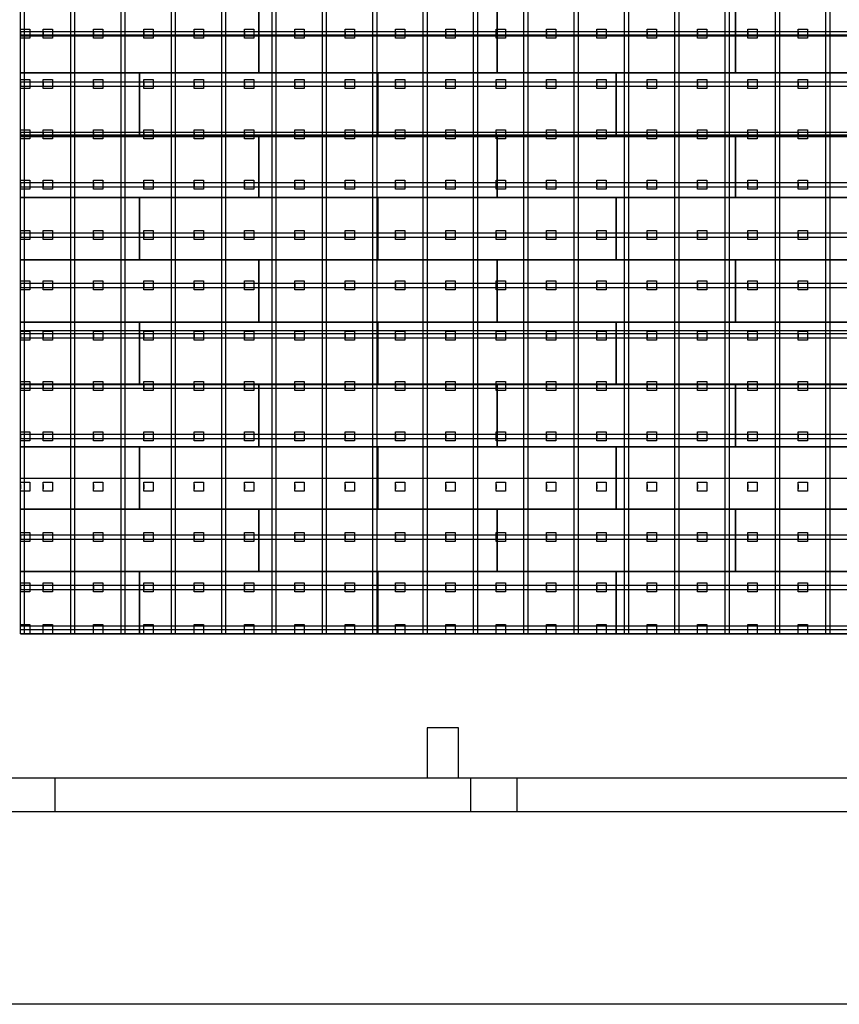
# Model space of a CAD drawing. Header units: millimetres. Extents: x -209 to 59634, y -321 to 28971.
# Tile 2 of 12: x 19112 to 27985, y -321 to 10340. Entities that reach past the tile are written whole.
import ezdxf

# ---------------------------------------------------------------- set-up
doc = ezdxf.new("R2010")
doc.units = ezdxf.units.MM
doc.linetypes.add('AUSGEZOGEN', pattern=[0])
for name, color, linetype in [('Grundriss TFC', 7, 'AUSGEZOGEN'), ('Schwingboden', 1, 'Continuous'), ('Tanzteppich', 3, 'Continuous'), ('Unterkonstrucktion', 6, 'Continuous'), ('Unterlegblättchen', 7, 'Continuous')]:
    doc.layers.add(name, color=color, linetype=linetype)

msp = doc.modelspace()

# ---------------------------------------------------------------- linework, layer by layer
at = {"layer": 'Grundriss TFC'}
for p, q in [((23523, 2671), (23523, 2131)), ((23863, 2671), (23523, 2671)), ((23863, 2131), (23863, 2671)), ((15518, 2131), (39493, 2131)), ((19493, 2131), (19493, 1766)), ((23993, 2131), (23993, 1766)), ((24493, 2131), (24493, 1766)), ((15518, 1766), (39493, 1766)), ((42629, -321), (821, -321))]:
    msp.add_line(p, q, dxfattribs=at)
at = {"layer": 'Schwingboden'}
for p, q in [((19120, 9766), (19120, 10441)), ((21700, 10441), (21700, 9766)), ((21700, 9766), (21700, 10441)), ((24280, 10441), (24280, 9766)), ((24280, 9766), (24280, 10441)), ((26860, 10441), (26860, 9766)), ((26860, 9766), (26860, 10441)), ((19120, 9766), (20410, 9766)), ((19120, 9091), (19120, 9766)), ((21700, 9766), (19120, 9766)), ((20410, 9766), (20410, 9091)), ((20410, 9766), (22990, 9766)), ((20410, 9091), (20410, 9766)), ((24280, 9766), (21700, 9766)), ((22990, 9766), (22990, 9091)), ((22990, 9766), (25570, 9766)), ((22990, 9091), (22990, 9766)), ((26860, 9766), (24280, 9766)), ((25570, 9766), (25570, 9091)), ((25570, 9766), (28150, 9766)), ((25570, 9091), (25570, 9766)), ((29440, 9766), (26860, 9766)), ((19120, 9091), (21700, 9091)), ((19120, 8416), (19120, 9091)), ((20410, 9091), (19120, 9091)), ((22990, 9091), (20410, 9091)), ((21700, 9091), (21700, 8416)), ((21700, 9091), (24280, 9091)), ((21700, 8416), (21700, 9091)), ((25570, 9091), (22990, 9091)), ((24280, 9091), (24280, 8416)), ((24280, 9091), (26860, 9091)), ((24280, 8416), (24280, 9091)), ((28150, 9091), (25570, 9091)), ((26860, 9091), (26860, 8416)), ((26860, 9091), (29440, 9091)), ((26860, 8416), (26860, 9091)), ((19120, 8416), (20410, 8416)), ((19120, 7741), (19120, 8416)), ((21700, 8416), (19120, 8416)), ((20410, 8416), (20410, 7741)), ((20410, 8416), (22990, 8416)), ((20410, 7741), (20410, 8416)), ((24280, 8416), (21700, 8416)), ((22990, 8416), (22990, 7741)), ((22990, 8416), (25570, 8416)), ((22990, 7741), (22990, 8416)), ((26860, 8416), (24280, 8416)), ((25570, 8416), (25570, 7741)), ((25570, 8416), (28150, 8416)), ((25570, 7741), (25570, 8416)), ((29440, 8416), (26860, 8416)), ((19120, 7741), (21700, 7741)), ((19120, 7066), (19120, 7741)), ((20410, 7741), (19120, 7741)), ((22990, 7741), (20410, 7741)), ((21700, 7741), (21700, 7066)), ((21700, 7741), (24280, 7741)), ((21700, 7066), (21700, 7741)), ((25570, 7741), (22990, 7741)), ((24280, 7741), (24280, 7066)), ((24280, 7741), (26860, 7741)), ((24280, 7066), (24280, 7741)), ((28150, 7741), (25570, 7741)), ((26860, 7741), (26860, 7066)), ((26860, 7741), (29440, 7741)), ((26860, 7066), (26860, 7741)), ((19120, 7066), (20410, 7066)), ((19120, 6391), (19120, 7066)), ((21700, 7066), (19120, 7066)), ((20410, 7066), (20410, 6391)), ((20410, 7066), (22990, 7066)), ((20410, 6391), (20410, 7066)), ((24280, 7066), (21700, 7066)), ((22990, 7066), (22990, 6391)), ((22990, 7066), (25570, 7066)), ((22990, 6391), (22990, 7066)), ((26860, 7066), (24280, 7066)), ((25570, 7066), (25570, 6391)), ((25570, 7066), (28150, 7066)), ((25570, 6391), (25570, 7066)), ((29440, 7066), (26860, 7066)), ((19120, 6391), (21700, 6391)), ((19120, 5716), (19120, 6391)), ((20410, 6391), (19120, 6391)), ((22990, 6391), (20410, 6391)), ((21700, 6391), (21700, 5716)), ((21700, 6391), (24280, 6391)), ((21700, 5716), (21700, 6391)), ((25570, 6391), (22990, 6391)), ((24280, 6391), (24280, 5716)), ((24280, 6391), (26860, 6391)), ((24280, 5716), (24280, 6391)), ((28150, 6391), (25570, 6391)), ((26860, 6391), (26860, 5716)), ((26860, 6391), (29440, 6391)), ((26860, 5716), (26860, 6391)), ((19120, 5716), (20410, 5716)), ((19120, 5041), (19120, 5716)), ((21700, 5716), (19120, 5716)), ((20410, 5716), (20410, 5041)), ((20410, 5716), (22990, 5716)), ((20410, 5041), (20410, 5716)), ((24280, 5716), (21700, 5716)), ((22990, 5716), (22990, 5041)), ((22990, 5716), (25570, 5716)), ((22990, 5041), (22990, 5716)), ((26860, 5716), (24280, 5716)), ((25570, 5716), (25570, 5041)), ((25570, 5716), (28150, 5716)), ((25570, 5041), (25570, 5716)), ((29440, 5716), (26860, 5716)), ((19120, 5041), (21700, 5041)), ((19120, 4366), (19120, 5041)), ((20410, 5041), (19120, 5041)), ((22990, 5041), (20410, 5041)), ((21700, 5041), (21700, 4366)), ((21700, 5041), (24280, 5041)), ((21700, 4366), (21700, 5041)), ((25570, 5041), (22990, 5041)), ((24280, 5041), (24280, 4366)), ((24280, 5041), (26860, 5041)), ((24280, 4366), (24280, 5041)), ((28150, 5041), (25570, 5041)), ((26860, 5041), (26860, 4366)), ((26860, 5041), (29440, 5041)), ((26860, 4366), (26860, 5041)), ((21700, 4366), (19120, 4366)), ((19120, 4366), (20410, 4366)), ((19120, 3691), (19120, 4366)), ((19120, 3691), (19120, 4276)), ((20410, 4366), (20410, 3691)), ((20410, 4366), (22990, 4366)), ((20410, 3691), (20410, 4366)), ((20410, 4366), (25570, 4366)), ((24280, 4366), (21700, 4366)), ((22990, 4366), (22990, 3691)), ((22990, 3691), (22990, 4366)), ((26860, 4366), (24280, 4366)), ((25570, 4366), (25570, 3691)), ((25570, 4366), (28150, 4366)), ((25570, 3691), (25570, 4366)), ((29440, 4366), (26860, 4366)), ((20410, 3691), (19120, 3691)), ((22990, 3691), (20410, 3691)), ((25570, 3691), (20410, 3691)), ((28150, 3691), (25570, 3691))]:
    msp.add_line(p, q, dxfattribs=at)
at = {"layer": 'Tanzteppich'}
for p, q in [((19120, 3691), (19120, 19861)), ((19120, 10176), (41050, 10176)), ((19120, 8576), (41050, 8576)), ((19120, 6976), (41050, 6976)), ((19120, 5376), (41050, 5376)), ((19120, 3776), (41050, 3776)), ((41050, 3691), (19120, 3691))]:
    msp.add_line(p, q, dxfattribs=at)
at = {"layer": 'Unterkonstrucktion'}
for p, q in [((19120, 3691), (19120, 19861)), ((19165, 3691), (19165, 19861)), ((19665, 3691), (19665, 19861)), ((19710, 3691), (19710, 19861)), ((20210, 3691), (20210, 19861)), ((20255, 3691), (20255, 19861)), ((20755, 3691), (20755, 19861)), ((20800, 3691), (20800, 19861)), ((21300, 3691), (21300, 19861)), ((21345, 3691), (21345, 19861)), ((21845, 3691), (21845, 19861)), ((21890, 3691), (21890, 19861)), ((22390, 3691), (22390, 19861)), ((22435, 3691), (22435, 19861)), ((22935, 3691), (22935, 19861)), ((22980, 3691), (22980, 19861)), ((23480, 3691), (23480, 19861)), ((23525, 3691), (23525, 19861)), ((24025, 3691), (24025, 19861)), ((24070, 3691), (24070, 19861)), ((24570, 3691), (24570, 19861)), ((24615, 3691), (24615, 19861)), ((25115, 3691), (25115, 19861)), ((25160, 3691), (25160, 19861)), ((25660, 3691), (25660, 19861)), ((25705, 3691), (25705, 19861)), ((26205, 3691), (26205, 19861)), ((26250, 3691), (26250, 19861)), ((26750, 3691), (26750, 19861)), ((26795, 3691), (26795, 19861)), ((27295, 3691), (27295, 19861)), ((27340, 3691), (27340, 19861)), ((27840, 3691), (27840, 19861)), ((27885, 3691), (27885, 19861)), ((19120, 10211), (41046, 10211)), ((19120, 10166), (41046, 10166)), ((19120, 9666), (41050, 9666)), ((19120, 9621), (41050, 9621)), ((19120, 9121), (41050, 9121)), ((19120, 9076), (41046, 9076)), ((19120, 8576), (41046, 8576)), ((19120, 8531), (41046, 8531)), ((19120, 8031), (41050, 8031)), ((19120, 7986), (41050, 7986)), ((19120, 7486), (41046, 7486)), ((19120, 7441), (41046, 7441)), ((19120, 6941), (41047, 6941)), ((19120, 6896), (41047, 6896)), ((19120, 6396), (41047, 6396)), ((19120, 6351), (41047, 6351)), ((19120, 5851), (41047, 5851)), ((19120, 5806), (41047, 5806)), ((19120, 4761), (41047, 4761)), ((19120, 4716), (41047, 4716)), ((19120, 4216), (41047, 4216)), ((19120, 4171), (41047, 4171)), ((19120, 3736), (41047, 3736)), ((19120, 3691), (41050, 3691)), ((19120, 3691), (41050, 3691))]:
    msp.add_line(p, q, dxfattribs=at)
at = {"layer": 'Unterlegblättchen'}
for p, q in [((19120, 10189), (19120, 10239)), ((19120, 10239), (19220, 10239)), ((19120, 10139), (19120, 10239)), ((19220, 10239), (19220, 10139)), ((19365, 10189), (19365, 10239)), ((19365, 10239), (19465, 10239)), ((19365, 10139), (19365, 10239)), ((19465, 10239), (19465, 10139)), ((19910, 10189), (19910, 10239)), ((19910, 10239), (20010, 10239)), ((19910, 10139), (19910, 10239)), ((20010, 10239), (20010, 10139)), ((20455, 10189), (20455, 10239)), ((20455, 10239), (20555, 10239)), ((20455, 10139), (20455, 10239)), ((20555, 10239), (20555, 10139)), ((21000, 10189), (21000, 10239)), ((21000, 10239), (21100, 10239)), ((21000, 10139), (21000, 10239)), ((21100, 10239), (21100, 10139)), ((21545, 10189), (21545, 10239)), ((21545, 10239), (21645, 10239)), ((21545, 10139), (21545, 10239)), ((21645, 10239), (21645, 10139)), ((22090, 10189), (22090, 10239)), ((22090, 10239), (22190, 10239)), ((22090, 10139), (22090, 10239)), ((22190, 10239), (22190, 10139)), ((22635, 10189), (22635, 10239)), ((22635, 10239), (22735, 10239)), ((22635, 10139), (22635, 10239)), ((22735, 10239), (22735, 10139)), ((23180, 10189), (23180, 10239)), ((23180, 10239), (23280, 10239)), ((23180, 10139), (23180, 10239)), ((23280, 10239), (23280, 10139)), ((23725, 10189), (23725, 10239)), ((23725, 10239), (23825, 10239)), ((23725, 10139), (23725, 10239)), ((23825, 10239), (23825, 10139)), ((24270, 10189), (24270, 10239)), ((24270, 10239), (24370, 10239)), ((24270, 10139), (24270, 10239)), ((24370, 10239), (24370, 10139)), ((24815, 10189), (24815, 10239)), ((24815, 10239), (24915, 10239)), ((24815, 10139), (24815, 10239)), ((24915, 10239), (24915, 10139)), ((25360, 10189), (25360, 10239)), ((25360, 10239), (25460, 10239)), ((25360, 10139), (25360, 10239)), ((25460, 10239), (25460, 10139)), ((25905, 10189), (25905, 10239)), ((25905, 10239), (26005, 10239)), ((25905, 10139), (25905, 10239)), ((26005, 10239), (26005, 10139)), ((26450, 10189), (26450, 10239)), ((26450, 10239), (26550, 10239)), ((26450, 10139), (26450, 10239)), ((26550, 10239), (26550, 10139)), ((26995, 10189), (26995, 10239)), ((26995, 10239), (27095, 10239)), ((26995, 10139), (26995, 10239)), ((27095, 10239), (27095, 10139)), ((27540, 10189), (27540, 10239)), ((27540, 10239), (27640, 10239)), ((27540, 10139), (27540, 10239)), ((27640, 10239), (27640, 10139)), ((19120, 10211), (19120, 10166)), ((19220, 10139), (19120, 10139)), ((19365, 10211), (19365, 10166)), ((19465, 10139), (19365, 10139)), ((19910, 10211), (19910, 10166)), ((20010, 10139), (19910, 10139)), ((20455, 10211), (20455, 10166)), ((20555, 10139), (20455, 10139)), ((21000, 10211), (21000, 10166)), ((21100, 10139), (21000, 10139)), ((21545, 10211), (21545, 10166)), ((21645, 10139), (21545, 10139)), ((22090, 10211), (22090, 10166)), ((22190, 10139), (22090, 10139)), ((22635, 10211), (22635, 10166)), ((22735, 10139), (22635, 10139)), ((23180, 10211), (23180, 10166)), ((23280, 10139), (23180, 10139)), ((23725, 10211), (23725, 10166)), ((23825, 10139), (23725, 10139)), ((24270, 10211), (24270, 10166)), ((24370, 10139), (24270, 10139)), ((24815, 10211), (24815, 10166)), ((24915, 10139), (24815, 10139)), ((25360, 10211), (25360, 10166)), ((25460, 10139), (25360, 10139)), ((25905, 10211), (25905, 10166)), ((26005, 10139), (25905, 10139)), ((26450, 10211), (26450, 10166)), ((26550, 10139), (26450, 10139)), ((26995, 10211), (26995, 10166)), ((27095, 10139), (26995, 10139)), ((27540, 10211), (27540, 10166)), ((27640, 10139), (27540, 10139)), ((19120, 9644), (19120, 9694)), ((19120, 9694), (19220, 9694)), ((19120, 9594), (19120, 9694)), ((19120, 9666), (19120, 9621)), ((19220, 9694), (19220, 9594)), ((19365, 9644), (19365, 9694)), ((19365, 9694), (19465, 9694)), ((19365, 9594), (19365, 9694)), ((19365, 9666), (19365, 9621)), ((19465, 9694), (19465, 9594)), ((19910, 9644), (19910, 9694)), ((19910, 9694), (20010, 9694)), ((19910, 9594), (19910, 9694)), ((19910, 9666), (19910, 9621)), ((20010, 9694), (20010, 9594)), ((20455, 9644), (20455, 9694)), ((20455, 9694), (20555, 9694)), ((20455, 9594), (20455, 9694)), ((20455, 9666), (20455, 9621)), ((20555, 9694), (20555, 9594)), ((21000, 9644), (21000, 9694)), ((21000, 9694), (21100, 9694)), ((21000, 9594), (21000, 9694)), ((21000, 9666), (21000, 9621)), ((21100, 9694), (21100, 9594)), ((21545, 9644), (21545, 9694)), ((21545, 9694), (21645, 9694)), ((21545, 9594), (21545, 9694)), ((21545, 9666), (21545, 9621)), ((21645, 9694), (21645, 9594)), ((22090, 9644), (22090, 9694)), ((22090, 9694), (22190, 9694)), ((22090, 9594), (22090, 9694)), ((22090, 9666), (22090, 9621)), ((22190, 9694), (22190, 9594)), ((22635, 9644), (22635, 9694)), ((22635, 9694), (22735, 9694)), ((22635, 9594), (22635, 9694)), ((22635, 9666), (22635, 9621)), ((22735, 9694), (22735, 9594)), ((23180, 9644), (23180, 9694)), ((23180, 9694), (23280, 9694)), ((23180, 9594), (23180, 9694)), ((23180, 9666), (23180, 9621)), ((23280, 9694), (23280, 9594)), ((23725, 9644), (23725, 9694)), ((23725, 9694), (23825, 9694)), ((23725, 9594), (23725, 9694)), ((23725, 9666), (23725, 9621)), ((23825, 9694), (23825, 9594)), ((24270, 9644), (24270, 9694)), ((24270, 9694), (24370, 9694)), ((24270, 9594), (24270, 9694)), ((24270, 9666), (24270, 9621)), ((24370, 9694), (24370, 9594)), ((24815, 9644), (24815, 9694)), ((24815, 9694), (24915, 9694)), ((24815, 9594), (24815, 9694)), ((24815, 9666), (24815, 9621)), ((24915, 9694), (24915, 9594)), ((25360, 9644), (25360, 9694)), ((25360, 9694), (25460, 9694)), ((25360, 9594), (25360, 9694)), ((25360, 9666), (25360, 9621)), ((25460, 9694), (25460, 9594)), ((25905, 9644), (25905, 9694)), ((25905, 9694), (26005, 9694)), ((25905, 9594), (25905, 9694)), ((25905, 9666), (25905, 9621)), ((26005, 9694), (26005, 9594)), ((26450, 9644), (26450, 9694)), ((26450, 9694), (26550, 9694)), ((26450, 9594), (26450, 9694)), ((26450, 9666), (26450, 9621)), ((26550, 9694), (26550, 9594)), ((26995, 9644), (26995, 9694)), ((26995, 9694), (27095, 9694)), ((26995, 9594), (26995, 9694)), ((26995, 9666), (26995, 9621)), ((27095, 9694), (27095, 9594)), ((27540, 9644), (27540, 9694)), ((27540, 9694), (27640, 9694)), ((27540, 9594), (27540, 9694)), ((27540, 9666), (27540, 9621)), ((27640, 9694), (27640, 9594)), ((19220, 9594), (19120, 9594)), ((19465, 9594), (19365, 9594)), ((20010, 9594), (19910, 9594)), ((20555, 9594), (20455, 9594)), ((21100, 9594), (21000, 9594)), ((21645, 9594), (21545, 9594)), ((22190, 9594), (22090, 9594)), ((22735, 9594), (22635, 9594)), ((23280, 9594), (23180, 9594)), ((23825, 9594), (23725, 9594)), ((24370, 9594), (24270, 9594)), ((24915, 9594), (24815, 9594)), ((25460, 9594), (25360, 9594)), ((26005, 9594), (25905, 9594)), ((26550, 9594), (26450, 9594)), ((27095, 9594), (26995, 9594)), ((27640, 9594), (27540, 9594)), ((19120, 9099), (19120, 9149)), ((19120, 9149), (19220, 9149)), ((19120, 9049), (19120, 9149)), ((19120, 9121), (19120, 9076)), ((19220, 9149), (19220, 9049)), ((19365, 9099), (19365, 9149)), ((19365, 9149), (19465, 9149)), ((19365, 9049), (19365, 9149)), ((19365, 9121), (19365, 9076)), ((19465, 9149), (19465, 9049)), ((19910, 9099), (19910, 9149)), ((19910, 9149), (20010, 9149)), ((19910, 9049), (19910, 9149)), ((19910, 9121), (19910, 9076)), ((20010, 9149), (20010, 9049)), ((20455, 9099), (20455, 9149)), ((20455, 9149), (20555, 9149)), ((20455, 9049), (20455, 9149)), ((20455, 9121), (20455, 9076)), ((20555, 9149), (20555, 9049)), ((21000, 9099), (21000, 9149)), ((21000, 9149), (21100, 9149)), ((21000, 9049), (21000, 9149)), ((21000, 9121), (21000, 9076)), ((21100, 9149), (21100, 9049)), ((21545, 9099), (21545, 9149)), ((21545, 9149), (21645, 9149)), ((21545, 9049), (21545, 9149)), ((21545, 9121), (21545, 9076)), ((21645, 9149), (21645, 9049)), ((22090, 9099), (22090, 9149)), ((22090, 9149), (22190, 9149)), ((22090, 9049), (22090, 9149)), ((22090, 9121), (22090, 9076)), ((22190, 9149), (22190, 9049)), ((22635, 9099), (22635, 9149)), ((22635, 9149), (22735, 9149)), ((22635, 9049), (22635, 9149)), ((22635, 9121), (22635, 9076)), ((22735, 9149), (22735, 9049)), ((23180, 9099), (23180, 9149)), ((23180, 9149), (23280, 9149)), ((23180, 9049), (23180, 9149)), ((23180, 9121), (23180, 9076)), ((23280, 9149), (23280, 9049)), ((23725, 9099), (23725, 9149)), ((23725, 9149), (23825, 9149)), ((23725, 9049), (23725, 9149)), ((23725, 9121), (23725, 9076)), ((23825, 9149), (23825, 9049)), ((24270, 9099), (24270, 9149)), ((24270, 9149), (24370, 9149)), ((24270, 9049), (24270, 9149)), ((24270, 9121), (24270, 9076)), ((24370, 9149), (24370, 9049)), ((24815, 9099), (24815, 9149)), ((24815, 9149), (24915, 9149)), ((24815, 9049), (24815, 9149)), ((24815, 9121), (24815, 9076)), ((24915, 9149), (24915, 9049)), ((25360, 9099), (25360, 9149)), ((25360, 9149), (25460, 9149)), ((25360, 9049), (25360, 9149)), ((25360, 9121), (25360, 9076)), ((25460, 9149), (25460, 9049)), ((25905, 9099), (25905, 9149)), ((25905, 9149), (26005, 9149)), ((25905, 9049), (25905, 9149)), ((25905, 9121), (25905, 9076)), ((26005, 9149), (26005, 9049)), ((26450, 9099), (26450, 9149)), ((26450, 9149), (26550, 9149)), ((26450, 9049), (26450, 9149)), ((26450, 9121), (26450, 9076)), ((26550, 9149), (26550, 9049)), ((26995, 9099), (26995, 9149)), ((26995, 9149), (27095, 9149)), ((26995, 9049), (26995, 9149)), ((26995, 9121), (26995, 9076)), ((27095, 9149), (27095, 9049)), ((27540, 9099), (27540, 9149)), ((27540, 9149), (27640, 9149)), ((27540, 9049), (27540, 9149)), ((27540, 9121), (27540, 9076)), ((27640, 9149), (27640, 9049)), ((19220, 9049), (19120, 9049)), ((19465, 9049), (19365, 9049)), ((20010, 9049), (19910, 9049)), ((20555, 9049), (20455, 9049)), ((21100, 9049), (21000, 9049)), ((21645, 9049), (21545, 9049)), ((22190, 9049), (22090, 9049)), ((22735, 9049), (22635, 9049)), ((23280, 9049), (23180, 9049)), ((23825, 9049), (23725, 9049)), ((24370, 9049), (24270, 9049)), ((24915, 9049), (24815, 9049)), ((25460, 9049), (25360, 9049)), ((26005, 9049), (25905, 9049)), ((26550, 9049), (26450, 9049)), ((27095, 9049), (26995, 9049)), ((27640, 9049), (27540, 9049)), ((19120, 8554), (19120, 8604)), ((19120, 8604), (19220, 8604)), ((19120, 8504), (19120, 8604)), ((19120, 8576), (19120, 8531)), ((19220, 8604), (19220, 8504)), ((19365, 8554), (19365, 8604)), ((19365, 8604), (19465, 8604)), ((19365, 8504), (19365, 8604)), ((19365, 8576), (19365, 8531)), ((19465, 8604), (19465, 8504)), ((19910, 8554), (19910, 8604)), ((19910, 8604), (20010, 8604)), ((19910, 8504), (19910, 8604)), ((19910, 8576), (19910, 8531)), ((20010, 8604), (20010, 8504)), ((20455, 8554), (20455, 8604)), ((20455, 8604), (20555, 8604)), ((20455, 8504), (20455, 8604)), ((20455, 8576), (20455, 8531)), ((20555, 8604), (20555, 8504)), ((21000, 8554), (21000, 8604)), ((21000, 8604), (21100, 8604)), ((21000, 8504), (21000, 8604)), ((21000, 8576), (21000, 8531)), ((21100, 8604), (21100, 8504)), ((21545, 8554), (21545, 8604)), ((21545, 8604), (21645, 8604)), ((21545, 8504), (21545, 8604)), ((21545, 8576), (21545, 8531)), ((21645, 8604), (21645, 8504)), ((22090, 8554), (22090, 8604)), ((22090, 8604), (22190, 8604)), ((22090, 8504), (22090, 8604)), ((22090, 8576), (22090, 8531)), ((22190, 8604), (22190, 8504)), ((22635, 8554), (22635, 8604)), ((22635, 8604), (22735, 8604)), ((22635, 8504), (22635, 8604)), ((22635, 8576), (22635, 8531)), ((22735, 8604), (22735, 8504)), ((23180, 8554), (23180, 8604)), ((23180, 8604), (23280, 8604)), ((23180, 8504), (23180, 8604)), ((23180, 8576), (23180, 8531)), ((23280, 8604), (23280, 8504)), ((23725, 8554), (23725, 8604)), ((23725, 8604), (23825, 8604)), ((23725, 8504), (23725, 8604)), ((23725, 8576), (23725, 8531)), ((23825, 8604), (23825, 8504)), ((24270, 8554), (24270, 8604)), ((24270, 8604), (24370, 8604)), ((24270, 8504), (24270, 8604)), ((24270, 8576), (24270, 8531)), ((24370, 8604), (24370, 8504)), ((24815, 8554), (24815, 8604)), ((24815, 8604), (24915, 8604)), ((24815, 8504), (24815, 8604)), ((24815, 8576), (24815, 8531)), ((24915, 8604), (24915, 8504)), ((25360, 8554), (25360, 8604)), ((25360, 8604), (25460, 8604)), ((25360, 8504), (25360, 8604)), ((25360, 8576), (25360, 8531)), ((25460, 8604), (25460, 8504)), ((25905, 8554), (25905, 8604)), ((25905, 8604), (26005, 8604)), ((25905, 8504), (25905, 8604)), ((25905, 8576), (25905, 8531)), ((26005, 8604), (26005, 8504)), ((26450, 8554), (26450, 8604)), ((26450, 8604), (26550, 8604)), ((26450, 8504), (26450, 8604)), ((26450, 8576), (26450, 8531)), ((26550, 8604), (26550, 8504)), ((26995, 8554), (26995, 8604)), ((26995, 8604), (27095, 8604)), ((26995, 8504), (26995, 8604)), ((26995, 8576), (26995, 8531)), ((27095, 8604), (27095, 8504)), ((27540, 8554), (27540, 8604)), ((27540, 8604), (27640, 8604)), ((27540, 8504), (27540, 8604)), ((27540, 8576), (27540, 8531)), ((27640, 8604), (27640, 8504)), ((19220, 8504), (19120, 8504)), ((19465, 8504), (19365, 8504)), ((20010, 8504), (19910, 8504)), ((20555, 8504), (20455, 8504)), ((21100, 8504), (21000, 8504)), ((21645, 8504), (21545, 8504)), ((22190, 8504), (22090, 8504)), ((22735, 8504), (22635, 8504)), ((23280, 8504), (23180, 8504)), ((23825, 8504), (23725, 8504)), ((24370, 8504), (24270, 8504)), ((24915, 8504), (24815, 8504)), ((25460, 8504), (25360, 8504)), ((26005, 8504), (25905, 8504)), ((26550, 8504), (26450, 8504)), ((27095, 8504), (26995, 8504)), ((27640, 8504), (27540, 8504)), ((19120, 8009), (19120, 8059)), ((19120, 8059), (19220, 8059)), ((19120, 7959), (19120, 8059)), ((19120, 8031), (19120, 7986)), ((19220, 8059), (19220, 7959)), ((19365, 8009), (19365, 8059)), ((19365, 8059), (19465, 8059)), ((19365, 7959), (19365, 8059)), ((19365, 8031), (19365, 7986)), ((19465, 8059), (19465, 7959)), ((19910, 8009), (19910, 8059)), ((19910, 8059), (20010, 8059)), ((19910, 7959), (19910, 8059)), ((19910, 8031), (19910, 7986)), ((20010, 8059), (20010, 7959)), ((20455, 8009), (20455, 8059)), ((20455, 8059), (20555, 8059)), ((20455, 7959), (20455, 8059)), ((20455, 8031), (20455, 7986)), ((20555, 8059), (20555, 7959)), ((21000, 8009), (21000, 8059)), ((21000, 8059), (21100, 8059)), ((21000, 7959), (21000, 8059)), ((21000, 8031), (21000, 7986)), ((21100, 8059), (21100, 7959)), ((21545, 8009), (21545, 8059)), ((21545, 8059), (21645, 8059)), ((21545, 7959), (21545, 8059)), ((21545, 8031), (21545, 7986)), ((21645, 8059), (21645, 7959)), ((22090, 8009), (22090, 8059)), ((22090, 8059), (22190, 8059)), ((22090, 7959), (22090, 8059)), ((22090, 8031), (22090, 7986)), ((22190, 8059), (22190, 7959)), ((22635, 8009), (22635, 8059)), ((22635, 8059), (22735, 8059)), ((22635, 7959), (22635, 8059)), ((22635, 8031), (22635, 7986)), ((22735, 8059), (22735, 7959)), ((23180, 8009), (23180, 8059)), ((23180, 8059), (23280, 8059)), ((23180, 7959), (23180, 8059)), ((23180, 8031), (23180, 7986)), ((23280, 8059), (23280, 7959)), ((23725, 8009), (23725, 8059)), ((23725, 8059), (23825, 8059)), ((23725, 7959), (23725, 8059)), ((23725, 8031), (23725, 7986)), ((23825, 8059), (23825, 7959)), ((24270, 8009), (24270, 8059)), ((24270, 8059), (24370, 8059)), ((24270, 7959), (24270, 8059)), ((24270, 8031), (24270, 7986)), ((24370, 8059), (24370, 7959)), ((24815, 8009), (24815, 8059)), ((24815, 8059), (24915, 8059)), ((24815, 7959), (24815, 8059)), ((24815, 8031), (24815, 7986)), ((24915, 8059), (24915, 7959)), ((25360, 8009), (25360, 8059)), ((25360, 8059), (25460, 8059)), ((25360, 7959), (25360, 8059)), ((25360, 8031), (25360, 7986)), ((25460, 8059), (25460, 7959)), ((25905, 8009), (25905, 8059)), ((25905, 8059), (26005, 8059)), ((25905, 7959), (25905, 8059)), ((25905, 8031), (25905, 7986)), ((26005, 8059), (26005, 7959)), ((26450, 8009), (26450, 8059)), ((26450, 8059), (26550, 8059)), ((26450, 7959), (26450, 8059)), ((26450, 8031), (26450, 7986)), ((26550, 8059), (26550, 7959)), ((26995, 8009), (26995, 8059)), ((26995, 8059), (27095, 8059)), ((26995, 7959), (26995, 8059)), ((26995, 8031), (26995, 7986)), ((27095, 8059), (27095, 7959)), ((27540, 8009), (27540, 8059)), ((27540, 8059), (27640, 8059)), ((27540, 7959), (27540, 8059)), ((27540, 8031), (27540, 7986)), ((27640, 8059), (27640, 7959)), ((19220, 7959), (19120, 7959)), ((19465, 7959), (19365, 7959)), ((20010, 7959), (19910, 7959)), ((20555, 7959), (20455, 7959)), ((21100, 7959), (21000, 7959)), ((21645, 7959), (21545, 7959)), ((22190, 7959), (22090, 7959)), ((22735, 7959), (22635, 7959)), ((23280, 7959), (23180, 7959)), ((23825, 7959), (23725, 7959)), ((24370, 7959), (24270, 7959)), ((24915, 7959), (24815, 7959)), ((25460, 7959), (25360, 7959)), ((26005, 7959), (25905, 7959)), ((26550, 7959), (26450, 7959)), ((27095, 7959), (26995, 7959)), ((27640, 7959), (27540, 7959)), ((19120, 7464), (19120, 7514)), ((19120, 7514), (19220, 7514)), ((19120, 7414), (19120, 7514)), ((19120, 7486), (19120, 7441)), ((19220, 7514), (19220, 7414)), ((19365, 7464), (19365, 7514)), ((19365, 7514), (19465, 7514)), ((19365, 7414), (19365, 7514)), ((19365, 7486), (19365, 7441)), ((19465, 7514), (19465, 7414)), ((19910, 7464), (19910, 7514)), ((19910, 7514), (20010, 7514)), ((19910, 7414), (19910, 7514)), ((19910, 7486), (19910, 7441)), ((20010, 7514), (20010, 7414)), ((20455, 7464), (20455, 7514)), ((20455, 7514), (20555, 7514)), ((20455, 7414), (20455, 7514)), ((20455, 7486), (20455, 7441)), ((20555, 7514), (20555, 7414)), ((21000, 7464), (21000, 7514)), ((21000, 7514), (21100, 7514)), ((21000, 7414), (21000, 7514)), ((21000, 7486), (21000, 7441)), ((21100, 7514), (21100, 7414)), ((21545, 7464), (21545, 7514)), ((21545, 7514), (21645, 7514)), ((21545, 7414), (21545, 7514)), ((21545, 7486), (21545, 7441)), ((21645, 7514), (21645, 7414)), ((22090, 7464), (22090, 7514)), ((22090, 7514), (22190, 7514)), ((22090, 7414), (22090, 7514)), ((22090, 7486), (22090, 7441)), ((22190, 7514), (22190, 7414)), ((22635, 7464), (22635, 7514)), ((22635, 7514), (22735, 7514)), ((22635, 7414), (22635, 7514)), ((22635, 7486), (22635, 7441)), ((22735, 7514), (22735, 7414)), ((23180, 7464), (23180, 7514)), ((23180, 7514), (23280, 7514)), ((23180, 7414), (23180, 7514)), ((23180, 7486), (23180, 7441)), ((23280, 7514), (23280, 7414)), ((23725, 7464), (23725, 7514)), ((23725, 7514), (23825, 7514)), ((23725, 7414), (23725, 7514)), ((23725, 7486), (23725, 7441)), ((23825, 7514), (23825, 7414)), ((24270, 7464), (24270, 7514)), ((24270, 7514), (24370, 7514)), ((24270, 7414), (24270, 7514)), ((24270, 7486), (24270, 7441)), ((24370, 7514), (24370, 7414)), ((24815, 7464), (24815, 7514)), ((24815, 7514), (24915, 7514)), ((24815, 7414), (24815, 7514)), ((24815, 7486), (24815, 7441)), ((24915, 7514), (24915, 7414)), ((25360, 7464), (25360, 7514)), ((25360, 7514), (25460, 7514)), ((25360, 7414), (25360, 7514)), ((25360, 7486), (25360, 7441)), ((25460, 7514), (25460, 7414)), ((25905, 7464), (25905, 7514)), ((25905, 7514), (26005, 7514)), ((25905, 7414), (25905, 7514)), ((25905, 7486), (25905, 7441)), ((26005, 7514), (26005, 7414)), ((26450, 7464), (26450, 7514)), ((26450, 7514), (26550, 7514)), ((26450, 7414), (26450, 7514)), ((26450, 7486), (26450, 7441)), ((26550, 7514), (26550, 7414)), ((26995, 7464), (26995, 7514)), ((26995, 7514), (27095, 7514)), ((26995, 7414), (26995, 7514)), ((26995, 7486), (26995, 7441)), ((27095, 7514), (27095, 7414)), ((27540, 7464), (27540, 7514)), ((27540, 7514), (27640, 7514)), ((27540, 7414), (27540, 7514)), ((27540, 7486), (27540, 7441)), ((27640, 7514), (27640, 7414)), ((19220, 7414), (19120, 7414)), ((19465, 7414), (19365, 7414)), ((20010, 7414), (19910, 7414)), ((20555, 7414), (20455, 7414)), ((21100, 7414), (21000, 7414)), ((21645, 7414), (21545, 7414)), ((22190, 7414), (22090, 7414)), ((22735, 7414), (22635, 7414)), ((23280, 7414), (23180, 7414)), ((23825, 7414), (23725, 7414)), ((24370, 7414), (24270, 7414)), ((24915, 7414), (24815, 7414)), ((25460, 7414), (25360, 7414)), ((26005, 7414), (25905, 7414)), ((26550, 7414), (26450, 7414)), ((27095, 7414), (26995, 7414)), ((27640, 7414), (27540, 7414)), ((19120, 6919), (19120, 6969)), ((19120, 6969), (19220, 6969)), ((19120, 6869), (19120, 6969)), ((19120, 6941), (19120, 6896)), ((19220, 6969), (19220, 6869)), ((19365, 6919), (19365, 6969)), ((19365, 6969), (19465, 6969)), ((19365, 6869), (19365, 6969)), ((19365, 6941), (19365, 6896)), ((19465, 6969), (19465, 6869)), ((19910, 6919), (19910, 6969)), ((19910, 6969), (20010, 6969)), ((19910, 6869), (19910, 6969)), ((19910, 6941), (19910, 6896)), ((20010, 6969), (20010, 6869)), ((20455, 6919), (20455, 6969)), ((20455, 6969), (20555, 6969)), ((20455, 6869), (20455, 6969)), ((20455, 6941), (20455, 6896)), ((20555, 6969), (20555, 6869)), ((21000, 6919), (21000, 6969)), ((21000, 6969), (21100, 6969)), ((21000, 6869), (21000, 6969)), ((21000, 6941), (21000, 6896)), ((21100, 6969), (21100, 6869)), ((21545, 6919), (21545, 6969)), ((21545, 6969), (21645, 6969)), ((21545, 6869), (21545, 6969)), ((21545, 6941), (21545, 6896)), ((21645, 6969), (21645, 6869)), ((22090, 6919), (22090, 6969)), ((22090, 6969), (22190, 6969)), ((22090, 6869), (22090, 6969)), ((22090, 6941), (22090, 6896)), ((22190, 6969), (22190, 6869)), ((22635, 6919), (22635, 6969)), ((22635, 6969), (22735, 6969)), ((22635, 6869), (22635, 6969)), ((22635, 6941), (22635, 6896)), ((22735, 6969), (22735, 6869)), ((23180, 6919), (23180, 6969)), ((23180, 6969), (23280, 6969)), ((23180, 6869), (23180, 6969)), ((23180, 6941), (23180, 6896)), ((23280, 6969), (23280, 6869)), ((23725, 6919), (23725, 6969)), ((23725, 6969), (23825, 6969)), ((23725, 6869), (23725, 6969)), ((23725, 6941), (23725, 6896)), ((23825, 6969), (23825, 6869)), ((24270, 6919), (24270, 6969)), ((24270, 6969), (24370, 6969)), ((24270, 6869), (24270, 6969)), ((24270, 6941), (24270, 6896)), ((24370, 6969), (24370, 6869)), ((24815, 6919), (24815, 6969)), ((24815, 6969), (24915, 6969)), ((24815, 6869), (24815, 6969)), ((24815, 6941), (24815, 6896)), ((24915, 6969), (24915, 6869)), ((25360, 6919), (25360, 6969)), ((25360, 6969), (25460, 6969)), ((25360, 6869), (25360, 6969)), ((25360, 6941), (25360, 6896)), ((25460, 6969), (25460, 6869)), ((25905, 6919), (25905, 6969)), ((25905, 6969), (26005, 6969)), ((25905, 6869), (25905, 6969)), ((25905, 6941), (25905, 6896)), ((26005, 6969), (26005, 6869)), ((26450, 6919), (26450, 6969)), ((26450, 6969), (26550, 6969)), ((26450, 6869), (26450, 6969)), ((26450, 6941), (26450, 6896)), ((26550, 6969), (26550, 6869)), ((26995, 6919), (26995, 6969)), ((26995, 6969), (27095, 6969)), ((26995, 6869), (26995, 6969)), ((26995, 6941), (26995, 6896)), ((27095, 6969), (27095, 6869)), ((27540, 6919), (27540, 6969)), ((27540, 6969), (27640, 6969)), ((27540, 6869), (27540, 6969)), ((27540, 6941), (27540, 6896)), ((27640, 6969), (27640, 6869)), ((19220, 6869), (19120, 6869)), ((19465, 6869), (19365, 6869)), ((20010, 6869), (19910, 6869)), ((20555, 6869), (20455, 6869)), ((21100, 6869), (21000, 6869)), ((21645, 6869), (21545, 6869)), ((22190, 6869), (22090, 6869)), ((22735, 6869), (22635, 6869)), ((23280, 6869), (23180, 6869)), ((23825, 6869), (23725, 6869)), ((24370, 6869), (24270, 6869)), ((24915, 6869), (24815, 6869)), ((25460, 6869), (25360, 6869)), ((26005, 6869), (25905, 6869)), ((26550, 6869), (26450, 6869)), ((27095, 6869), (26995, 6869)), ((27640, 6869), (27540, 6869)), ((19120, 6374), (19120, 6424)), ((19120, 6424), (19220, 6424)), ((19120, 6324), (19120, 6424)), ((19220, 6424), (19220, 6324)), ((19365, 6374), (19365, 6424)), ((19365, 6424), (19465, 6424)), ((19365, 6324), (19365, 6424)), ((19465, 6424), (19465, 6324)), ((19910, 6374), (19910, 6424)), ((19910, 6424), (20010, 6424)), ((19910, 6324), (19910, 6424)), ((20010, 6424), (20010, 6324)), ((20455, 6374), (20455, 6424)), ((20455, 6424), (20555, 6424)), ((20455, 6324), (20455, 6424)), ((20555, 6424), (20555, 6324)), ((21000, 6374), (21000, 6424)), ((21000, 6424), (21100, 6424)), ((21000, 6324), (21000, 6424)), ((21100, 6424), (21100, 6324)), ((21545, 6374), (21545, 6424)), ((21545, 6424), (21645, 6424)), ((21545, 6324), (21545, 6424)), ((21645, 6424), (21645, 6324)), ((22090, 6374), (22090, 6424)), ((22090, 6424), (22190, 6424)), ((22090, 6324), (22090, 6424)), ((22190, 6424), (22190, 6324)), ((22635, 6374), (22635, 6424)), ((22635, 6424), (22735, 6424)), ((22635, 6324), (22635, 6424)), ((22735, 6424), (22735, 6324)), ((23180, 6374), (23180, 6424)), ((23180, 6424), (23280, 6424)), ((23180, 6324), (23180, 6424)), ((23280, 6424), (23280, 6324)), ((23725, 6374), (23725, 6424)), ((23725, 6424), (23825, 6424)), ((23725, 6324), (23725, 6424)), ((23825, 6424), (23825, 6324)), ((24270, 6374), (24270, 6424)), ((24270, 6424), (24370, 6424)), ((24270, 6324), (24270, 6424)), ((24370, 6424), (24370, 6324)), ((24815, 6374), (24815, 6424)), ((24815, 6424), (24915, 6424)), ((24815, 6324), (24815, 6424)), ((24915, 6424), (24915, 6324)), ((25360, 6374), (25360, 6424)), ((25360, 6424), (25460, 6424)), ((25360, 6324), (25360, 6424)), ((25460, 6424), (25460, 6324)), ((25905, 6374), (25905, 6424)), ((25905, 6424), (26005, 6424)), ((25905, 6324), (25905, 6424)), ((26005, 6424), (26005, 6324)), ((26450, 6374), (26450, 6424)), ((26450, 6424), (26550, 6424)), ((26450, 6324), (26450, 6424)), ((26550, 6424), (26550, 6324)), ((26995, 6374), (26995, 6424)), ((26995, 6424), (27095, 6424)), ((26995, 6324), (26995, 6424)), ((27095, 6424), (27095, 6324)), ((27540, 6374), (27540, 6424)), ((27540, 6424), (27640, 6424)), ((27540, 6324), (27540, 6424)), ((27640, 6424), (27640, 6324)), ((19120, 6396), (19120, 6351)), ((19220, 6324), (19120, 6324)), ((19365, 6396), (19365, 6351)), ((19465, 6324), (19365, 6324)), ((19910, 6396), (19910, 6351)), ((20010, 6324), (19910, 6324)), ((20455, 6396), (20455, 6351)), ((20555, 6324), (20455, 6324)), ((21000, 6396), (21000, 6351)), ((21100, 6324), (21000, 6324)), ((21545, 6396), (21545, 6351)), ((21645, 6324), (21545, 6324)), ((22090, 6396), (22090, 6351)), ((22190, 6324), (22090, 6324)), ((22635, 6396), (22635, 6351)), ((22735, 6324), (22635, 6324)), ((23180, 6396), (23180, 6351)), ((23280, 6324), (23180, 6324)), ((23725, 6396), (23725, 6351)), ((23825, 6324), (23725, 6324)), ((24270, 6396), (24270, 6351)), ((24370, 6324), (24270, 6324)), ((24815, 6396), (24815, 6351)), ((24915, 6324), (24815, 6324)), ((25360, 6396), (25360, 6351)), ((25460, 6324), (25360, 6324)), ((25905, 6396), (25905, 6351)), ((26005, 6324), (25905, 6324)), ((26450, 6396), (26450, 6351)), ((26550, 6324), (26450, 6324)), ((26995, 6396), (26995, 6351)), ((27095, 6324), (26995, 6324)), ((27540, 6396), (27540, 6351)), ((27640, 6324), (27540, 6324)), ((19120, 5829), (19120, 5879)), ((19120, 5879), (19220, 5879)), ((19120, 5779), (19120, 5879)), ((19220, 5879), (19220, 5779)), ((19365, 5829), (19365, 5879)), ((19365, 5879), (19465, 5879)), ((19365, 5779), (19365, 5879)), ((19465, 5879), (19465, 5779)), ((19910, 5829), (19910, 5879)), ((19910, 5879), (20010, 5879)), ((19910, 5779), (19910, 5879)), ((20010, 5879), (20010, 5779)), ((20455, 5829), (20455, 5879)), ((20455, 5879), (20555, 5879)), ((20455, 5779), (20455, 5879)), ((20555, 5879), (20555, 5779)), ((21000, 5829), (21000, 5879)), ((21000, 5879), (21100, 5879)), ((21000, 5779), (21000, 5879)), ((21100, 5879), (21100, 5779)), ((21545, 5829), (21545, 5879)), ((21545, 5879), (21645, 5879)), ((21545, 5779), (21545, 5879)), ((21645, 5879), (21645, 5779)), ((22090, 5829), (22090, 5879)), ((22090, 5879), (22190, 5879)), ((22090, 5779), (22090, 5879)), ((22190, 5879), (22190, 5779)), ((22635, 5829), (22635, 5879)), ((22635, 5879), (22735, 5879)), ((22635, 5779), (22635, 5879)), ((22735, 5879), (22735, 5779)), ((23180, 5829), (23180, 5879)), ((23180, 5879), (23280, 5879)), ((23180, 5779), (23180, 5879)), ((23280, 5879), (23280, 5779)), ((23725, 5829), (23725, 5879)), ((23725, 5879), (23825, 5879)), ((23725, 5779), (23725, 5879)), ((23825, 5879), (23825, 5779)), ((24270, 5829), (24270, 5879)), ((24270, 5879), (24370, 5879)), ((24270, 5779), (24270, 5879)), ((24370, 5879), (24370, 5779)), ((24815, 5829), (24815, 5879)), ((24815, 5879), (24915, 5879)), ((24815, 5779), (24815, 5879)), ((24915, 5879), (24915, 5779)), ((25360, 5829), (25360, 5879)), ((25360, 5879), (25460, 5879)), ((25360, 5779), (25360, 5879)), ((25460, 5879), (25460, 5779)), ((25905, 5829), (25905, 5879)), ((25905, 5879), (26005, 5879)), ((25905, 5779), (25905, 5879)), ((26005, 5879), (26005, 5779)), ((26450, 5829), (26450, 5879)), ((26450, 5879), (26550, 5879)), ((26450, 5779), (26450, 5879)), ((26550, 5879), (26550, 5779)), ((26995, 5829), (26995, 5879)), ((26995, 5879), (27095, 5879)), ((26995, 5779), (26995, 5879)), ((27095, 5879), (27095, 5779)), ((27540, 5829), (27540, 5879)), ((27540, 5879), (27640, 5879)), ((27540, 5779), (27540, 5879)), ((27640, 5879), (27640, 5779)), ((19120, 5851), (19120, 5806)), ((19220, 5779), (19120, 5779)), ((19365, 5851), (19365, 5806)), ((19465, 5779), (19365, 5779)), ((19910, 5851), (19910, 5806)), ((20010, 5779), (19910, 5779)), ((20455, 5851), (20455, 5806)), ((20555, 5779), (20455, 5779)), ((21000, 5851), (21000, 5806)), ((21100, 5779), (21000, 5779)), ((21545, 5851), (21545, 5806)), ((21645, 5779), (21545, 5779)), ((22090, 5851), (22090, 5806)), ((22190, 5779), (22090, 5779)), ((22635, 5851), (22635, 5806)), ((22735, 5779), (22635, 5779)), ((23180, 5851), (23180, 5806)), ((23280, 5779), (23180, 5779)), ((23725, 5851), (23725, 5806)), ((23825, 5779), (23725, 5779)), ((24270, 5851), (24270, 5806)), ((24370, 5779), (24270, 5779)), ((24815, 5851), (24815, 5806)), ((24915, 5779), (24815, 5779)), ((25360, 5851), (25360, 5806)), ((25460, 5779), (25360, 5779)), ((25905, 5851), (25905, 5806)), ((26005, 5779), (25905, 5779)), ((26450, 5851), (26450, 5806)), ((26550, 5779), (26450, 5779)), ((26995, 5851), (26995, 5806)), ((27095, 5779), (26995, 5779)), ((27540, 5851), (27540, 5806)), ((27640, 5779), (27540, 5779)), ((19120, 5284), (19120, 5334)), ((19120, 5334), (19220, 5334)), ((19120, 5234), (19120, 5334)), ((19220, 5334), (19220, 5234)), ((19365, 5284), (19365, 5334)), ((19365, 5334), (19465, 5334)), ((19365, 5234), (19365, 5334)), ((19465, 5334), (19465, 5234)), ((19910, 5284), (19910, 5334)), ((19910, 5334), (20010, 5334)), ((19910, 5234), (19910, 5334)), ((20010, 5334), (20010, 5234)), ((20455, 5284), (20455, 5334)), ((20455, 5334), (20555, 5334)), ((20455, 5234), (20455, 5334)), ((20555, 5334), (20555, 5234)), ((21000, 5284), (21000, 5334)), ((21000, 5334), (21100, 5334)), ((21000, 5234), (21000, 5334)), ((21100, 5334), (21100, 5234)), ((21545, 5284), (21545, 5334)), ((21545, 5334), (21645, 5334)), ((21545, 5234), (21545, 5334)), ((21645, 5334), (21645, 5234)), ((22090, 5284), (22090, 5334)), ((22090, 5334), (22190, 5334)), ((22090, 5234), (22090, 5334)), ((22190, 5334), (22190, 5234)), ((22635, 5284), (22635, 5334)), ((22635, 5334), (22735, 5334)), ((22635, 5234), (22635, 5334)), ((22735, 5334), (22735, 5234)), ((23180, 5284), (23180, 5334)), ((23180, 5334), (23280, 5334)), ((23180, 5234), (23180, 5334)), ((23280, 5334), (23280, 5234)), ((23725, 5284), (23725, 5334)), ((23725, 5334), (23825, 5334)), ((23725, 5234), (23725, 5334)), ((23825, 5334), (23825, 5234)), ((24270, 5284), (24270, 5334)), ((24270, 5334), (24370, 5334)), ((24270, 5234), (24270, 5334)), ((24370, 5334), (24370, 5234)), ((24815, 5284), (24815, 5334)), ((24815, 5334), (24915, 5334)), ((24815, 5234), (24815, 5334)), ((24915, 5334), (24915, 5234)), ((25360, 5284), (25360, 5334)), ((25360, 5334), (25460, 5334)), ((25360, 5234), (25360, 5334)), ((25460, 5334), (25460, 5234)), ((25905, 5284), (25905, 5334)), ((25905, 5334), (26005, 5334)), ((25905, 5234), (25905, 5334)), ((26005, 5334), (26005, 5234)), ((26450, 5284), (26450, 5334)), ((26450, 5334), (26550, 5334)), ((26450, 5234), (26450, 5334)), ((26550, 5334), (26550, 5234)), ((26995, 5284), (26995, 5334)), ((26995, 5334), (27095, 5334)), ((26995, 5234), (26995, 5334)), ((27095, 5334), (27095, 5234)), ((27540, 5284), (27540, 5334)), ((27540, 5334), (27640, 5334)), ((27540, 5234), (27540, 5334)), ((27640, 5334), (27640, 5234)), ((19120, 5306), (19120, 5261)), ((19220, 5234), (19120, 5234)), ((19365, 5306), (19365, 5261)), ((19465, 5234), (19365, 5234)), ((19910, 5306), (19910, 5261)), ((20010, 5234), (19910, 5234)), ((20455, 5306), (20455, 5261)), ((20555, 5234), (20455, 5234)), ((21000, 5306), (21000, 5261)), ((21100, 5234), (21000, 5234)), ((21545, 5306), (21545, 5261)), ((21645, 5234), (21545, 5234)), ((22090, 5306), (22090, 5261)), ((22190, 5234), (22090, 5234)), ((22635, 5306), (22635, 5261)), ((22735, 5234), (22635, 5234)), ((23180, 5306), (23180, 5261)), ((23280, 5234), (23180, 5234)), ((23725, 5306), (23725, 5261)), ((23825, 5234), (23725, 5234)), ((24270, 5306), (24270, 5261)), ((24370, 5234), (24270, 5234)), ((24815, 5306), (24815, 5261)), ((24915, 5234), (24815, 5234)), ((25360, 5306), (25360, 5261)), ((25460, 5234), (25360, 5234)), ((25905, 5306), (25905, 5261)), ((26005, 5234), (25905, 5234)), ((26450, 5306), (26450, 5261)), ((26550, 5234), (26450, 5234)), ((26995, 5306), (26995, 5261)), ((27095, 5234), (26995, 5234)), ((27540, 5306), (27540, 5261)), ((27640, 5234), (27540, 5234)), ((19120, 4739), (19120, 4789)), ((19120, 4789), (19220, 4789)), ((19120, 4689), (19120, 4789)), ((19120, 4761), (19120, 4716)), ((19220, 4789), (19220, 4689)), ((19365, 4739), (19365, 4789)), ((19365, 4789), (19465, 4789)), ((19365, 4689), (19365, 4789)), ((19365, 4761), (19365, 4716)), ((19465, 4789), (19465, 4689)), ((19910, 4739), (19910, 4789)), ((19910, 4789), (20010, 4789)), ((19910, 4689), (19910, 4789)), ((19910, 4761), (19910, 4716)), ((20010, 4789), (20010, 4689)), ((20455, 4739), (20455, 4789)), ((20455, 4789), (20555, 4789)), ((20455, 4689), (20455, 4789)), ((20455, 4761), (20455, 4716)), ((20555, 4789), (20555, 4689)), ((21000, 4739), (21000, 4789)), ((21000, 4789), (21100, 4789)), ((21000, 4689), (21000, 4789)), ((21000, 4761), (21000, 4716)), ((21100, 4789), (21100, 4689)), ((21545, 4739), (21545, 4789)), ((21545, 4789), (21645, 4789)), ((21545, 4689), (21545, 4789)), ((21545, 4761), (21545, 4716)), ((21645, 4789), (21645, 4689)), ((22090, 4739), (22090, 4789)), ((22090, 4789), (22190, 4789)), ((22090, 4689), (22090, 4789)), ((22090, 4761), (22090, 4716)), ((22190, 4789), (22190, 4689)), ((22635, 4739), (22635, 4789)), ((22635, 4789), (22735, 4789)), ((22635, 4689), (22635, 4789)), ((22635, 4761), (22635, 4716)), ((22735, 4789), (22735, 4689)), ((23180, 4739), (23180, 4789)), ((23180, 4789), (23280, 4789)), ((23180, 4689), (23180, 4789)), ((23180, 4761), (23180, 4716)), ((23280, 4789), (23280, 4689)), ((23725, 4739), (23725, 4789)), ((23725, 4789), (23825, 4789)), ((23725, 4689), (23725, 4789)), ((23725, 4761), (23725, 4716)), ((23825, 4789), (23825, 4689)), ((24270, 4739), (24270, 4789)), ((24270, 4789), (24370, 4789)), ((24270, 4689), (24270, 4789)), ((24270, 4761), (24270, 4716)), ((24370, 4789), (24370, 4689)), ((24815, 4739), (24815, 4789)), ((24815, 4789), (24915, 4789)), ((24815, 4689), (24815, 4789)), ((24815, 4761), (24815, 4716)), ((24915, 4789), (24915, 4689)), ((25360, 4739), (25360, 4789)), ((25360, 4789), (25460, 4789)), ((25360, 4689), (25360, 4789)), ((25360, 4761), (25360, 4716)), ((25460, 4789), (25460, 4689)), ((25905, 4739), (25905, 4789)), ((25905, 4789), (26005, 4789)), ((25905, 4689), (25905, 4789)), ((25905, 4761), (25905, 4716)), ((26005, 4789), (26005, 4689)), ((26450, 4739), (26450, 4789)), ((26450, 4789), (26550, 4789)), ((26450, 4689), (26450, 4789)), ((26450, 4761), (26450, 4716)), ((26550, 4789), (26550, 4689)), ((26995, 4739), (26995, 4789)), ((26995, 4789), (27095, 4789)), ((26995, 4689), (26995, 4789)), ((26995, 4761), (26995, 4716)), ((27095, 4789), (27095, 4689)), ((27540, 4739), (27540, 4789)), ((27540, 4789), (27640, 4789)), ((27540, 4689), (27540, 4789)), ((27540, 4761), (27540, 4716)), ((27640, 4789), (27640, 4689)), ((19220, 4689), (19120, 4689)), ((19465, 4689), (19365, 4689)), ((20010, 4689), (19910, 4689)), ((20555, 4689), (20455, 4689)), ((21100, 4689), (21000, 4689)), ((21645, 4689), (21545, 4689)), ((22190, 4689), (22090, 4689)), ((22735, 4689), (22635, 4689)), ((23280, 4689), (23180, 4689)), ((23825, 4689), (23725, 4689)), ((24370, 4689), (24270, 4689)), ((24915, 4689), (24815, 4689)), ((25460, 4689), (25360, 4689)), ((26005, 4689), (25905, 4689)), ((26550, 4689), (26450, 4689)), ((27095, 4689), (26995, 4689)), ((27640, 4689), (27540, 4689)), ((19120, 4194), (19120, 4244)), ((19120, 4244), (19220, 4244)), ((19120, 4144), (19120, 4244)), ((19120, 4216), (19120, 4171)), ((19220, 4244), (19220, 4144)), ((19365, 4194), (19365, 4244)), ((19365, 4244), (19465, 4244)), ((19365, 4144), (19365, 4244)), ((19365, 4216), (19365, 4171)), ((19465, 4244), (19465, 4144)), ((19910, 4194), (19910, 4244)), ((19910, 4244), (20010, 4244)), ((19910, 4144), (19910, 4244)), ((19910, 4216), (19910, 4171)), ((20010, 4244), (20010, 4144)), ((20455, 4194), (20455, 4244)), ((20455, 4244), (20555, 4244)), ((20455, 4144), (20455, 4244)), ((20455, 4216), (20455, 4171)), ((20555, 4244), (20555, 4144)), ((21000, 4194), (21000, 4244)), ((21000, 4244), (21100, 4244)), ((21000, 4144), (21000, 4244)), ((21000, 4216), (21000, 4171)), ((21100, 4244), (21100, 4144)), ((21545, 4194), (21545, 4244)), ((21545, 4244), (21645, 4244)), ((21545, 4144), (21545, 4244)), ((21545, 4216), (21545, 4171)), ((21645, 4244), (21645, 4144)), ((22090, 4194), (22090, 4244)), ((22090, 4244), (22190, 4244)), ((22090, 4144), (22090, 4244)), ((22090, 4216), (22090, 4171)), ((22190, 4244), (22190, 4144)), ((22635, 4194), (22635, 4244)), ((22635, 4244), (22735, 4244)), ((22635, 4144), (22635, 4244)), ((22635, 4216), (22635, 4171)), ((22735, 4244), (22735, 4144)), ((23180, 4194), (23180, 4244)), ((23180, 4244), (23280, 4244)), ((23180, 4144), (23180, 4244)), ((23180, 4216), (23180, 4171)), ((23280, 4244), (23280, 4144)), ((23725, 4194), (23725, 4244)), ((23725, 4244), (23825, 4244)), ((23725, 4144), (23725, 4244)), ((23725, 4216), (23725, 4171)), ((23825, 4244), (23825, 4144)), ((24270, 4194), (24270, 4244)), ((24270, 4244), (24370, 4244)), ((24270, 4144), (24270, 4244)), ((24270, 4216), (24270, 4171)), ((24370, 4244), (24370, 4144)), ((24815, 4194), (24815, 4244)), ((24815, 4244), (24915, 4244)), ((24815, 4144), (24815, 4244)), ((24815, 4216), (24815, 4171)), ((24915, 4244), (24915, 4144)), ((25360, 4194), (25360, 4244)), ((25360, 4244), (25460, 4244)), ((25360, 4144), (25360, 4244)), ((25360, 4216), (25360, 4171)), ((25460, 4244), (25460, 4144)), ((25905, 4194), (25905, 4244)), ((25905, 4244), (26005, 4244)), ((25905, 4144), (25905, 4244)), ((25905, 4216), (25905, 4171)), ((26005, 4244), (26005, 4144)), ((26450, 4194), (26450, 4244)), ((26450, 4244), (26550, 4244)), ((26450, 4144), (26450, 4244)), ((26450, 4216), (26450, 4171)), ((26550, 4244), (26550, 4144)), ((26995, 4194), (26995, 4244)), ((26995, 4244), (27095, 4244)), ((26995, 4144), (26995, 4244)), ((26995, 4216), (26995, 4171)), ((27095, 4244), (27095, 4144)), ((27540, 4194), (27540, 4244)), ((27540, 4244), (27640, 4244)), ((27540, 4144), (27540, 4244)), ((27540, 4216), (27540, 4171)), ((27640, 4244), (27640, 4144)), ((19220, 4144), (19120, 4144)), ((19465, 4144), (19365, 4144)), ((20010, 4144), (19910, 4144)), ((20555, 4144), (20455, 4144)), ((21100, 4144), (21000, 4144)), ((21645, 4144), (21545, 4144)), ((22190, 4144), (22090, 4144)), ((22735, 4144), (22635, 4144)), ((23280, 4144), (23180, 4144)), ((23825, 4144), (23725, 4144)), ((24370, 4144), (24270, 4144)), ((24915, 4144), (24815, 4144)), ((25460, 4144), (25360, 4144)), ((26005, 4144), (25905, 4144)), ((26550, 4144), (26450, 4144)), ((27095, 4144), (26995, 4144)), ((27640, 4144), (27540, 4144)), ((19120, 3691), (19120, 3791)), ((19120, 3791), (19220, 3791)), ((19220, 3791), (19220, 3691)), ((19365, 3691), (19365, 3791)), ((19365, 3791), (19465, 3791)), ((19465, 3791), (19465, 3691)), ((19910, 3691), (19910, 3791)), ((19910, 3791), (20010, 3791)), ((20010, 3791), (20010, 3691)), ((20455, 3691), (20455, 3791)), ((20455, 3791), (20555, 3791)), ((20555, 3791), (20555, 3691)), ((21000, 3691), (21000, 3791)), ((21000, 3791), (21100, 3791)), ((21100, 3791), (21100, 3691)), ((21545, 3691), (21545, 3791)), ((21545, 3791), (21645, 3791)), ((21645, 3791), (21645, 3691)), ((22090, 3691), (22090, 3791)), ((22090, 3791), (22190, 3791)), ((22190, 3791), (22190, 3691)), ((22635, 3691), (22635, 3791)), ((22635, 3791), (22735, 3791)), ((22735, 3791), (22735, 3691)), ((23180, 3691), (23180, 3791)), ((23180, 3791), (23280, 3791)), ((23280, 3791), (23280, 3691)), ((23725, 3691), (23725, 3791)), ((23725, 3791), (23825, 3791)), ((23825, 3791), (23825, 3691)), ((24270, 3691), (24270, 3791)), ((24270, 3791), (24370, 3791)), ((24370, 3791), (24370, 3691)), ((24815, 3691), (24815, 3791)), ((24815, 3791), (24915, 3791)), ((24915, 3791), (24915, 3691)), ((25360, 3691), (25360, 3791)), ((25360, 3791), (25460, 3791)), ((25460, 3791), (25460, 3691)), ((25905, 3691), (25905, 3791)), ((25905, 3791), (26005, 3791)), ((26005, 3791), (26005, 3691)), ((26450, 3691), (26450, 3791)), ((26450, 3791), (26550, 3791)), ((26550, 3791), (26550, 3691)), ((26995, 3691), (26995, 3791)), ((26995, 3791), (27095, 3791)), ((27095, 3791), (27095, 3691)), ((27540, 3691), (27540, 3791)), ((27540, 3791), (27640, 3791)), ((27640, 3791), (27640, 3691)), ((19220, 3691), (19120, 3691)), ((19465, 3691), (19365, 3691)), ((20010, 3691), (19910, 3691)), ((20555, 3691), (20455, 3691)), ((21100, 3691), (21000, 3691)), ((21645, 3691), (21545, 3691)), ((22190, 3691), (22090, 3691)), ((22735, 3691), (22635, 3691)), ((23280, 3691), (23180, 3691)), ((23825, 3691), (23725, 3691)), ((24370, 3691), (24270, 3691)), ((24915, 3691), (24815, 3691)), ((25460, 3691), (25360, 3691)), ((26005, 3691), (25905, 3691)), ((26550, 3691), (26450, 3691)), ((27095, 3691), (26995, 3691)), ((27640, 3691), (27540, 3691))]:
    msp.add_line(p, q, dxfattribs=at)

doc.saveas('drawing.dxf')
